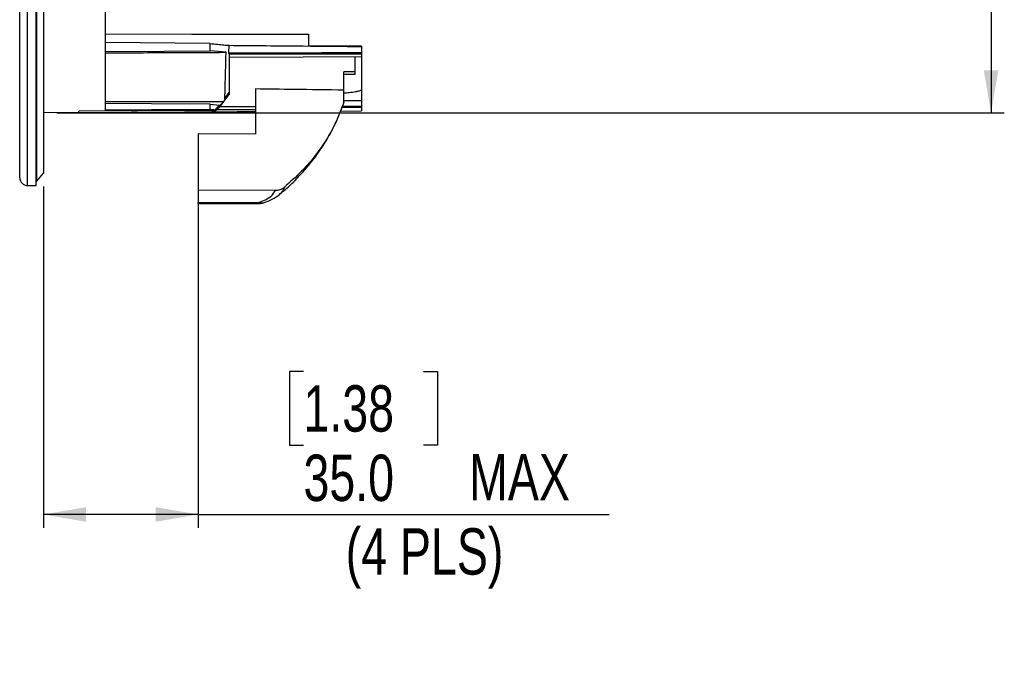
# Model space of a CAD drawing. Header units: millimetres. Extents: x 0 to 594, y 0 to 420.
# Tile 20 of 44: x 240 to 314, y 181 to 230. Entities that reach past the tile are written whole.
import ezdxf

# ---------------------------------------------------------------- set-up
doc = ezdxf.new("R2010")
doc.units = ezdxf.units.MM
doc.layers.add('SLD-0', color=7, linetype='Continuous')
doc.styles.add('SLDTEXTSTYLE0', font='TXT', dxfattribs={"width": 0.75})
doc.dimstyles.new('SLDDIMSTYLE3', dxfattribs={"dimtxt": 3.5, "dimasz": 3.2, "dimexe": 0, "dimexo": 0.0625, "dimgap": 0.875, "dimtad": 1, "dimdec": 1, "dimlfac": 3, "dimrnd": 1e-09, "dimzin": 4, "dimdsep": 46, "dimtxsty": 'SLDTEXTSTYLE0', "dimsah": 1, "dimcen": 0.09, "dimadec": 0, "dimazin": 1, "dimtfac": 1, "dimtdec": 1, "dimtofl": 0, "dimtmove": 0, "dimatfit": 3, "dimfxl": 1, "dimfrac": 2, "dimtolj": 1, "dimtzin": 12, "dimarcsym": 0})

# ---------------------------------------------------------------- blocks, each defined once
blk = doc.blocks.new('_D_3')
at = {"layer": 'SLD-0', "color": 7, "transparency": 16777216}
for p, q in [((241.511, 217.122), (241.511, 191.364)), ((253.178, 215.855), (253.178, 191.364)), ((261.124, 203.161), (260.057, 203.161)), ((260.057, 203.161), (260.057, 197.604)), ((270.175, 203.161), (271.242, 203.161)), ((271.242, 203.161), (271.242, 197.604)), ((260.057, 197.604), (261.124, 197.604)), ((271.242, 197.604), (270.175, 197.604)), ((253.178, 192.364), (241.511, 192.364)), ((253.178, 192.364), (284.184, 192.364))]:
    blk.add_line(p, q, dxfattribs=at)
for points in [[(241.511, 192.364), (244.711, 191.814), (244.711, 192.914)], [(253.178, 192.364), (249.978, 192.914), (249.978, 191.814)]]:
    blk.add_solid(points, dxfattribs=at)
at = {"layer": 'SLD-0', "color": 7, "transparency": 16777216, "char_height": 3.5, "attachment_point": 1, "style": 'SLDTEXTSTYLE0'}
for s, insert in [('1.38', (261.124, 202.116)), ('35.0', (261.124, 196.88)), ('MAX', (273.621, 196.933)), ('(4 PLS)', (264.308, 191.323))]:
    blk.add_mtext(s, dxfattribs=dict(at, insert=insert))
blk = doc.blocks.new('_D_4')
at = {"layer": 'SLD-0', "color": 7, "transparency": 16777216}
for p, q in [((242.511, 312.357), (314.004, 312.357)), ((313.004, 312.357), (313.004, 222.687)), ((302.211, 273.341), (302.211, 274.407)), ((302.211, 274.407), (307.768, 274.407)), ((307.768, 274.407), (307.768, 273.341)), ((302.211, 261.704), (302.211, 260.637)), ((307.768, 260.637), (307.768, 261.704)), ((302.211, 260.637), (307.768, 260.637)), ((242.511, 222.687), (314.004, 222.687))]:
    blk.add_line(p, q, dxfattribs=at)
for points in [[(313.004, 312.357), (312.454, 309.157), (313.554, 309.157)], [(313.004, 222.687), (313.554, 225.887), (312.454, 225.887)]]:
    blk.add_solid(points, dxfattribs=at)
at = {"layer": 'SLD-0', "color": 7, "transparency": 16777216, "char_height": 3.5, "attachment_point": 1, "rotation": 90, "style": 'SLDTEXTSTYLE0'}
for s, insert in [('10.59', (303.256, 261.704)), ('269.0', (308.492, 261.704))]:
    blk.add_mtext(s, dxfattribs=dict(at, insert=insert))

msp = doc.modelspace()

# ---------------------------------------------------------------- linework, layer by layer
at = {"color": 7, "linetype": 'Continuous', "lineweight": 25}
for p, q in [((239.711, 217.778), (239.711, 317.236)), ((240.31, 217.189), (240.31, 317.825)), ((240.944, 217.189), (240.944, 317.825)), ((246.178, 222.887), (246.178, 235.836)), ((241.511, 232.591), (241.511, 218.122)), ((241.011, 217.522), (241.011, 232.167)), ((261.511, 228.606), (261.511, 227.72)), ((254.078, 227.908), (246.178, 227.98)), ((254.078, 227.348), (254.078, 227.908)), ((255.285, 227.245), (254.078, 227.348)), ((255.487, 227.199), (255.504, 227.772)), ((265.511, 227.701), (265.511, 227.686)), ((265.511, 227.686), (265.511, 227.225)), ((255.511, 227.146), (255.511, 224.203)), ((265.011, 226.936), (265.011, 225.781)), ((265.511, 227.111), (265.511, 226.93)), ((265.511, 226.93), (265.511, 224.438)), ((265.011, 225.781), (264.178, 225.781)), ((264.178, 224.389), (264.178, 225.781)), ((265.011, 225.57), (264.178, 225.57)), ((265.011, 225.781), (265.011, 225.57)), ((257.511, 224.478), (257.511, 221.068)), ((264.178, 223.456), (264.178, 224.389)), ((265.511, 224.438), (265.511, 223.606)), ((255.12, 223.53), (255.511, 224.05)), ((255.193, 223.762), (255.511, 224.203)), ((254.078, 222.924), (254.078, 223.336)), ((254.078, 223.336), (254.79, 223.263)), ((254.463, 222.887), (254.79, 223.263)), ((254.604, 222.936), (257.511, 222.936)), ((257.511, 223.124), (254.77, 223.124)), ((254.79, 223.263), (254.826, 223.26)), ((254.826, 223.26), (255.112, 223.522)), ((265.511, 223.088), (264.027, 223.088)), ((264.058, 223.178), (265.511, 223.178)), ((264.178, 223.606), (265.511, 223.606)), ((265.511, 223.606), (265.511, 223.178)), ((265.511, 223.178), (265.511, 223.088)), ((265.511, 223.088), (265.511, 222.823)), ((244.178, 222.701), (241.511, 222.687)), ((244.178, 222.701), (244.178, 222.796)), ((263.933, 222.814), (265.511, 222.823)), ((253.178, 221.084), (253.178, 216.855)), ((257.511, 221.068), (253.178, 221.084)), ((241.011, 217.522), (241.511, 218.122)), ((240.31, 217.189), (240.944, 217.189)), ((240.944, 217.522), (241.011, 217.522)), ((253.178, 216.855), (259.004, 216.833)), ((253.178, 216.855), (253.178, 215.918)), ((259.32, 216.538), (259.291, 216.509)), ((253.178, 215.918), (257.801, 215.935)), ((253.178, 215.824), (257.804, 215.841))]:
    msp.add_line(p, q, dxfattribs=at)
at = {"color": 7, "linetype": 'Continuous', "lineweight": 25, "flags": 128}
for points in [[(246.178, 228.633), (252.711, 228.622), (261.511, 228.606)], [(246.178, 227.316), (250.602, 227.334), (254.078, 227.348)], [(265.511, 227.701), (263.251, 227.72), (261.511, 227.735)], [(265.511, 227.111), (259.911, 227.097), (255.511, 227.087)], [(255.511, 226.873), (261.111, 226.905), (265.511, 226.93)], [(246.178, 223.532), (251.181, 223.526), (255.112, 223.522)], [(254.078, 223.336), (249.654, 223.364), (246.178, 223.386)], [(254.078, 222.924), (249.654, 222.903), (246.178, 222.887)], [(254.211, 222.851), (248.592, 222.82), (244.178, 222.796)], [(244.178, 222.71), (256.124, 222.773), (257.511, 222.78)]]:
    msp.add_lwpolyline(points, dxfattribs=at)
at = {"color": 7, "linetype": 'Continuous', "lineweight": 25}
for centre, radius, start, end in [((240.31, 217.789), 0.6, 181.03294, 270), ((258.419, 215.912), 0.618, 177.90569, 186.6031), ((258.007, 216.268), 0.392, 238.2824, 285.27625), ((257.801, 216.841), 1, 270.21131, 288.2857)]:
    msp.add_arc(centre, radius, start, end, dxfattribs=at)
for points, knots in [([(254.078, 227.908), (254.263, 227.888), (254.629, 227.848), (255.127, 227.802), (255.381, 227.782), (255.504, 227.772)], [0, 0, 0, 0, 0.345281, 0.68173, 1, 1, 1, 1]), ([(255.504, 227.772), (257.372, 227.756), (260.708, 227.727), (264.043, 227.699), (265.511, 227.686)], [0, 0, 0, 0, 0.56, 1, 1, 1, 1]), ([(246.178, 227.204), (247.878, 227.212), (250.914, 227.226), (253.95, 227.239), (255.285, 227.245)], [0, 0, 0, 0, 0.56, 1, 1, 1, 1]), ([(255.193, 223.762), (255.193, 223.767), (255.195, 223.814), (255.199, 223.974), (255.208, 224.32), (255.223, 224.895), (255.244, 225.695), (255.267, 226.55), (255.28, 227.029), (255.285, 227.245)], [0, 0, 0, 0, 0.00454, 0.039588, 0.136278, 0.289965, 0.500483, 0.774194, 1, 1, 1, 1]), ([(255.487, 227.199), (256.623, 227.202), (258.495, 227.207), (261.101, 227.214), (263.306, 227.22), (264.776, 227.223), (265.511, 227.225)], [0, 0, 0, 0, 0.34, 0.56, 0.78, 1, 1, 1, 1]), ([(255.511, 227.146), (255.508, 227.15), (255.501, 227.159), (255.494, 227.173), (255.488, 227.188), (255.488, 227.196), (255.487, 227.199)], [0, 0, 0, 0, 0.258964, 0.499749, 0.755518, 1, 1, 1, 1]), ([(265.511, 227.225), (265.511, 227.221), (265.511, 227.212), (265.511, 227.196), (265.511, 227.178), (265.511, 227.16), (265.511, 227.144), (265.511, 227.129), (265.511, 227.117), (265.511, 227.113), (265.511, 227.111)], [0, 0, 0, 0, 0.123294, 0.250362, 0.374815, 0.499855, 0.621942, 0.74944, 0.875199, 1, 1, 1, 1]), ([(264.178, 224.389), (262.918, 224.406), (260.696, 224.434), (258.474, 224.465), (257.511, 224.478)], [0, 0, 0, 0, 0.56682, 1, 1, 1, 1]), ([(264.178, 224.178), (264.31, 224.189), (264.606, 224.215), (264.98, 224.266), (265.262, 224.319), (265.404, 224.359), (265.473, 224.389), (265.502, 224.413), (265.51, 224.427), (265.511, 224.434), (265.511, 224.438)], [0, 0, 0, 0, 0.288451, 0.644109, 0.821943, 0.910772, 0.964548, 0.984808, 0.992781, 1, 1, 1, 1]), ([(255.112, 223.522), (255.134, 223.559), (255.177, 223.634), (255.188, 223.719), (255.193, 223.762)], [0, 0, 0, 0, 0.498447, 1, 1, 1, 1]), ([(255.511, 224.203), (255.511, 224.17), (255.511, 224.119), (255.511, 224.082), (255.511, 224.069)], [0, 0, 0, 0, 0.6620543, 1, 1, 1, 1]), ([(254.463, 222.887), (254.392, 222.894), (254.265, 222.905), (254.135, 222.918), (254.078, 222.924)], [0, 0, 0, 0, 0.559973, 1, 1, 1, 1]), ([(254.211, 222.851), (254.242, 222.851), (254.303, 222.852), (254.391, 222.854), (254.469, 222.857), (254.527, 222.863), (254.554, 222.869), (254.548, 222.876), (254.518, 222.882), (254.482, 222.885), (254.463, 222.887)], [0, 0, 0, 0, 0.128992, 0.249018, 0.377976, 0.498741, 0.623618, 0.749089, 0.869738, 1, 1, 1, 1]), ([(254.547, 222.871), (254.731, 223.066), (254.933, 223.278), (255.106, 223.511), (255.12, 223.53)], [0, 0, 0, 0, 0.917274, 1, 1, 1, 1]), ([(259.317, 216.541), (259.412, 216.613), (259.874, 216.967), (260.564, 217.644), (261.351, 218.494), (261.937, 219.23), (262.366, 219.829), (262.724, 220.377), (263.089, 220.988), (263.5, 221.78), (263.844, 222.529), (264.007, 223.026), (264.058, 223.178)], [0, 0, 0, 0, 0.042146, 0.205338, 0.343553, 0.456417, 0.543638, 0.610256, 0.694617, 0.804501, 0.939979, 1, 1, 1, 1]), ([(264.178, 223.456), (263.912, 222.781), (263.379, 221.431), (262.252, 219.709), (261.02, 218.242), (260.128, 217.459), (259.682, 217.068)], [0, 0, 0, 0, 0.279967, 0.55992, 0.779963, 1, 1, 1, 1]), ([(259.004, 216.833), (259.13, 216.844), (259.38, 216.865), (259.581, 217), (259.682, 217.068)], [0, 0, 0, 0, 0.500068, 1, 1, 1, 1]), ([(259.682, 217.068), (259.649, 216.962), (259.59, 216.775), (259.402, 216.61), (259.32, 216.538)], [0, 0, 0, 0, 0.563149, 1, 1, 1, 1]), ([(257.801, 215.935), (257.976, 216.001), (258.324, 216.133), (258.788, 216.433), (258.922, 216.682), (259.004, 216.833)], [0, 0, 0, 0, 0.2815666, 0.5610135, 1, 1, 1, 1]), ([(258.11, 215.89), (258.342, 215.977), (258.81, 216.152), (259.141, 216.394), (259.308, 216.515)], [0, 0, 0, 0, 0.495794, 1, 1, 1, 1]), ([(253.178, 215.838), (253.178, 215.834), (253.178, 215.817), (253.178, 215.875), (253.178, 215.918)], [0, 0, 0, 0, 0.244077, 1, 1, 1, 1])]:
    msp.add_open_spline(points, degree=3, knots=knots, dxfattribs=at)

# ---------------------------------------------------------------- dimensions: what is measured, and where the dimension line sits
at = {"layer": 'SLD-0', "color": 7}
dim = msp.add_linear_dim(base=(313.004, 222.687), p1=(241.511, 312.357), p2=(241.511, 222.687), angle=90, dimstyle='SLDDIMSTYLE3', dxfattribs=at)
dim.commit()
dim.dimension.update_dxf_attribs({"geometry": '_D_4', "text_midpoint": (313.004, 267.522), "dimtype": 160})
dim = msp.add_linear_dim(base=(241.511, 186.812), p1=(253.178, 216.855), p2=(241.511, 218.122), text='<> MAX\\X(4 PLS)', dimstyle='SLDDIMSTYLE3', dxfattribs=at)
dim.commit()
dim.dimension.update_dxf_attribs({"geometry": '_D_3', "text_midpoint": (271.587, 186.812), "dimtype": 160})

doc.saveas('drawing.dxf')
